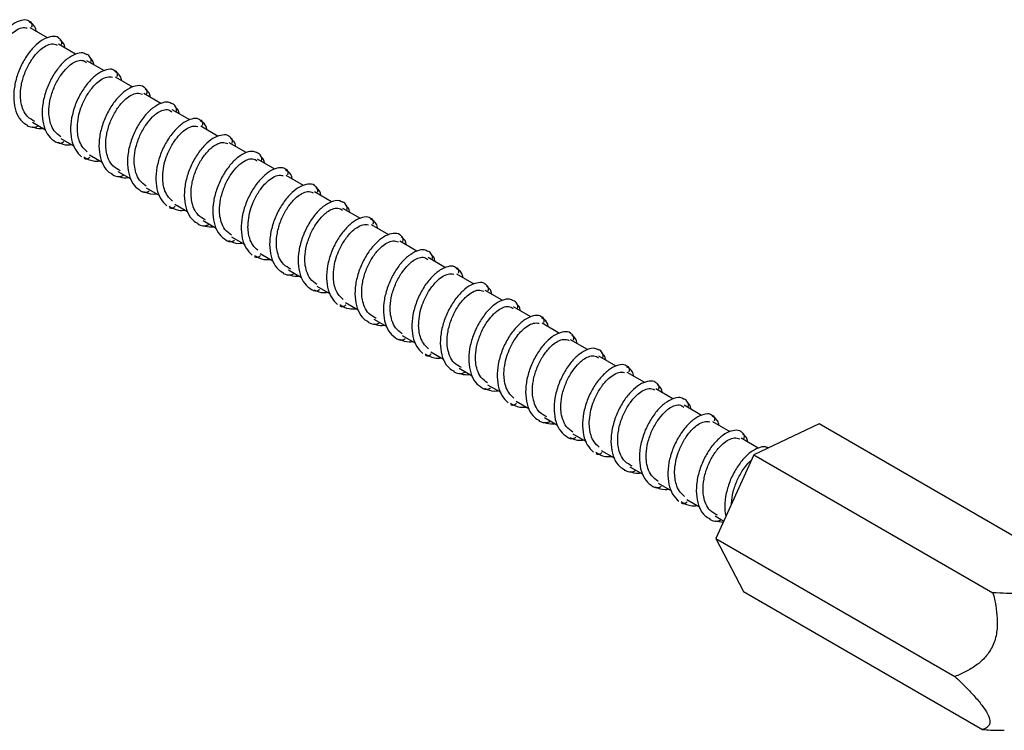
# Model space of a CAD drawing. Header units: millimetres. Extents: x 13 to 546, y 13 to 419.
# Tile 11 of 13: x 445 to 506, y 292 to 336. Entities that reach past the tile are written whole.
import ezdxf

# ---------------------------------------------------------------- set-up
doc = ezdxf.new("R2010")
doc.units = ezdxf.units.MM
doc.header["$LTSCALE"] = 2

msp = doc.modelspace()

# ---------------------------------------------------------------- linework, layer by layer
for p, q in [((447.02, 334.611), (445.932, 335.24)), ((448.764, 333.605), (447.7, 334.219)), ((450.551, 332.573), (449.468, 333.199)), ((452.324, 331.55), (451.235, 332.178)), ((454.067, 330.543), (453.003, 331.158)), ((455.854, 329.512), (454.771, 330.137)), ((446.084, 329.379), (446.899, 328.908)), ((457.627, 328.488), (456.539, 329.117)), ((447.852, 328.358), (448.668, 327.887)), ((459.37, 327.482), (458.307, 328.096)), ((449.62, 327.338), (450.41, 326.881)), ((461.157, 326.45), (460.074, 327.076)), ((451.387, 326.317), (452.202, 325.847)), ((462.93, 325.427), (461.842, 326.055)), ((453.155, 325.297), (453.972, 324.825)), ((464.674, 324.42), (463.61, 325.035)), ((454.923, 324.276), (455.713, 323.82)), ((466.461, 323.389), (465.378, 324.014)), ((456.691, 323.256), (457.506, 322.785)), ((468.234, 322.365), (467.145, 322.993)), ((458.458, 322.235), (459.275, 321.764)), ((469.977, 321.359), (468.913, 321.973)), ((460.226, 321.215), (461.017, 320.758)), ((471.764, 320.327), (470.681, 320.952)), ((461.994, 320.194), (462.809, 319.723)), ((473.537, 319.304), (472.449, 319.932)), ((463.762, 319.174), (464.578, 318.702)), ((475.28, 318.297), (474.216, 318.911)), ((465.529, 318.153), (466.32, 317.697)), ((477.067, 317.266), (475.984, 317.891)), ((467.297, 317.132), (468.112, 316.662)), ((478.84, 316.242), (477.752, 316.87)), ((469.065, 316.112), (469.882, 315.641)), ((480.584, 315.236), (479.52, 315.85)), ((470.833, 315.091), (471.623, 314.635)), ((482.371, 314.204), (481.287, 314.829)), ((472.601, 314.071), (473.416, 313.6)), ((484.144, 313.181), (483.055, 313.809)), ((474.368, 313.05), (475.185, 312.579)), ((485.887, 312.174), (484.823, 312.788)), ((476.136, 312.03), (476.927, 311.574)), ((487.674, 311.143), (486.591, 311.768)), ((477.904, 311.009), (478.719, 310.539)), ((489.447, 310.119), (488.359, 310.747)), ((494.978, 310.609), (490.913, 308.692)), ((509.84, 302.03), (494.978, 310.609)), ((479.672, 309.989), (480.488, 309.517)), ((491.19, 309.113), (490.126, 309.727)), ((481.439, 308.968), (482.23, 308.512)), ((490.913, 308.692), (488.558, 303.482)), ((490.913, 308.692), (505.774, 300.113)), ((483.207, 307.948), (484.022, 307.477)), ((484.975, 306.927), (485.791, 306.456)), ((486.743, 305.907), (487.533, 305.451)), ((488.51, 304.886), (489.052, 304.574)), ((488.508, 304.583), (489.015, 304.493)), ((488.558, 303.482), (503.419, 294.902)), ((488.558, 303.482), (490.268, 300.188)), ((490.268, 300.188), (505.13, 291.609))]:
    msp.add_line(p, q)
for points, knots in [([(445.926, 335.609), (445.888, 335.641), (445.748, 335.753), (445.381, 335.723), (444.891, 335.508), (444.371, 335.07), (443.895, 334.456), (443.499, 333.714), (443.232, 332.902), (443.12, 332.086), (443.183, 331.338), (443.412, 330.698), (443.694, 330.426), (443.834, 330.29)], [0, 0, 0, 0, 0.036944, 0.132754, 0.229688, 0.325651, 0.422411, 0.518614, 0.615123, 0.711632, 0.807835, 0.904595, 1, 1, 1, 1]), ([(446.342, 335.003), (446.314, 335.109), (446.239, 335.392), (446.032, 335.506), (445.902, 335.578)], [0, 0, 0, 0, 0.372686, 1, 1, 1, 1]), ([(446.039, 335.287), (446.048, 335.306), (446.064, 335.344), (446.071, 335.405), (446.067, 335.463), (446.047, 335.527), (446.007, 335.59), (445.961, 335.621), (445.941, 335.635)], [0, 0, 0, 0, 0.156627, 0.308789, 0.452716, 0.58589, 0.815357, 1, 1, 1, 1]), ([(444.178, 330.592), (444.066, 330.695), (443.853, 330.892), (443.622, 331.409), (443.539, 332.045), (443.62, 332.742), (443.779, 333.318), (444.031, 333.901), (444.338, 334.4), (444.692, 334.807), (445.041, 335.094), (445.428, 335.285), (445.646, 335.254), (445.761, 335.238)], [0, 0, 0, 0, 0.089875, 0.169934, 0.298113, 0.387489, 0.467284, 0.542912, 0.647994, 0.718291, 0.800426, 0.895084, 1, 1, 1, 1]), ([(447.705, 334.61), (447.701, 334.615), (447.607, 334.716), (447.301, 334.721), (446.828, 334.589), (446.311, 334.215), (445.812, 333.657), (445.388, 332.951), (445.071, 332.155), (444.909, 331.335), (444.907, 330.553), (445.092, 329.884), (445.382, 329.406), (445.661, 329.253), (445.771, 329.192)], [0, 0, 0, 0, 0.004227, 0.097729, 0.19123, 0.285012, 0.378238, 0.472226, 0.565262, 0.659382, 0.752311, 0.846487, 0.939395, 1, 1, 1, 1]), ([(446.237, 329.421), (446.075, 329.506), (445.775, 329.663), (445.508, 330.093), (445.372, 330.533), (445.319, 331.048), (445.371, 331.675), (445.578, 332.415), (445.916, 333.099), (446.271, 333.589), (446.615, 333.923), (446.939, 334.15), (447.311, 334.283), (447.508, 334.21), (447.613, 334.171)], [0, 0, 0, 0, 0.098862, 0.182807, 0.253858, 0.310119, 0.402559, 0.498721, 0.594216, 0.688036, 0.744148, 0.815633, 0.901064, 1, 1, 1, 1]), ([(447.885, 334.198), (447.891, 334.22), (447.903, 334.265), (447.903, 334.356), (447.871, 334.461), (447.796, 334.557), (447.737, 334.596), (447.708, 334.615)], [0, 0, 0, 0, 0.14261, 0.283096, 0.547462, 0.785755, 1, 1, 1, 1]), ([(448.107, 333.984), (448.098, 334.039), (448.059, 334.282), (447.908, 334.4), (447.791, 334.492)], [0, 0, 0, 0, 0.224881, 1, 1, 1, 1]), ([(449.47, 333.569), (449.387, 333.615), (449.192, 333.723), (448.757, 333.636), (448.253, 333.342), (447.739, 332.842), (447.288, 332.179), (446.928, 331.406), (446.714, 330.587), (446.655, 329.785), (446.779, 329.071), (447.058, 328.491), (447.366, 328.267), (447.518, 328.156)], [0, 0, 0, 0, 0.068537, 0.16152, 0.255688, 0.348607, 0.442794, 0.535735, 0.629865, 0.722912, 0.816911, 0.910148, 1, 1, 1, 1]), ([(449.721, 333.091), (449.728, 333.145), (449.741, 333.252), (449.681, 333.406), (449.586, 333.522), (449.512, 333.571), (449.475, 333.595)], [0, 0, 0, 0, 0.262372, 0.519373, 0.765163, 1, 1, 1, 1]), ([(447.854, 328.465), (447.706, 328.572), (447.43, 328.772), (447.205, 329.25), (447.107, 329.72), (447.097, 330.256), (447.189, 330.894), (447.444, 331.624), (447.808, 332.277), (448.181, 332.723), (448.524, 333.011), (448.839, 333.189), (449.191, 333.259), (449.36, 333.146), (449.45, 333.085)], [0, 0, 0, 0, 0.098678, 0.183285, 0.254428, 0.31027, 0.403511, 0.499109, 0.595254, 0.688403, 0.744794, 0.816327, 0.900851, 1, 1, 1, 1]), ([(449.891, 332.954), (449.89, 332.967), (449.873, 333.168), (449.766, 333.279), (449.665, 333.383)], [0, 0, 0, 0, 0.062897, 1, 1, 1, 1]), ([(451.23, 332.548), (451.191, 332.579), (451.051, 332.692), (450.684, 332.662), (450.194, 332.447), (449.674, 332.008), (449.198, 331.395), (448.803, 330.652), (448.535, 329.841), (448.424, 329.025), (448.486, 328.276), (448.715, 327.637), (448.998, 327.364), (449.138, 327.229)], [0, 0, 0, 0, 0.036944, 0.132754, 0.229688, 0.325651, 0.422411, 0.518614, 0.615123, 0.711632, 0.807835, 0.904595, 1, 1, 1, 1]), ([(451.646, 331.941), (451.618, 332.047), (451.542, 332.331), (451.335, 332.445), (451.205, 332.516)], [0, 0, 0, 0, 0.372686, 1, 1, 1, 1]), ([(451.343, 332.225), (451.351, 332.245), (451.367, 332.283), (451.375, 332.344), (451.37, 332.401), (451.35, 332.465), (451.31, 332.528), (451.265, 332.559), (451.244, 332.573)], [0, 0, 0, 0, 0.156627, 0.308789, 0.452716, 0.58589, 0.815357, 1, 1, 1, 1]), ([(449.481, 327.53), (449.369, 327.634), (449.156, 327.83), (448.926, 328.347), (448.842, 328.984), (448.924, 329.68), (449.082, 330.257), (449.334, 330.84), (449.642, 331.339), (449.995, 331.745), (450.345, 332.033), (450.731, 332.224), (450.949, 332.193), (451.064, 332.177)], [0, 0, 0, 0, 0.089875, 0.169934, 0.298113, 0.387489, 0.467284, 0.542912, 0.647994, 0.718291, 0.800426, 0.895084, 1, 1, 1, 1]), ([(453.009, 331.549), (453.005, 331.553), (452.91, 331.655), (452.604, 331.659), (452.132, 331.528), (451.614, 331.153), (451.116, 330.596), (450.691, 329.889), (450.374, 329.094), (450.212, 328.273), (450.21, 327.491), (450.396, 326.823), (450.686, 326.345), (450.965, 326.191), (451.075, 326.13)], [0, 0, 0, 0, 0.0042272, 0.0977287, 0.1912303, 0.2850117, 0.3782385, 0.4722262, 0.565262, 0.6593815, 0.7523109, 0.846487, 0.9393951, 1, 1, 1, 1]), ([(451.541, 326.359), (451.378, 326.444), (451.078, 326.602), (450.811, 327.032), (450.676, 327.471), (450.622, 327.986), (450.674, 328.613), (450.882, 329.353), (451.219, 330.038), (451.574, 330.528), (451.918, 330.862), (452.243, 331.089), (452.615, 331.222), (452.811, 331.149), (452.916, 331.11)], [0, 0, 0, 0, 0.098862, 0.182807, 0.253858, 0.310119, 0.402559, 0.498721, 0.594216, 0.688036, 0.744148, 0.815633, 0.901064, 1, 1, 1, 1]), ([(453.188, 331.137), (453.194, 331.159), (453.206, 331.203), (453.207, 331.294), (453.174, 331.399), (453.099, 331.495), (453.04, 331.534), (453.012, 331.553)], [0, 0, 0, 0, 0.14261, 0.283096, 0.547462, 0.785755, 1, 1, 1, 1]), ([(453.41, 330.923), (453.401, 330.977), (453.363, 331.221), (453.212, 331.339), (453.095, 331.43)], [0, 0, 0, 0, 0.224881, 1, 1, 1, 1]), ([(454.773, 330.508), (454.691, 330.553), (454.495, 330.661), (454.06, 330.574), (453.557, 330.281), (453.043, 329.78), (452.592, 329.118), (452.232, 328.345), (452.017, 327.526), (451.958, 326.723), (452.083, 326.01), (452.362, 325.429), (452.67, 325.205), (452.821, 325.095)], [0, 0, 0, 0, 0.068537, 0.16152, 0.255688, 0.348607, 0.442794, 0.535735, 0.629865, 0.722912, 0.816911, 0.910148, 1, 1, 1, 1]), ([(455.024, 330.03), (455.031, 330.084), (455.044, 330.19), (454.984, 330.344), (454.889, 330.461), (454.815, 330.509), (454.779, 330.533)], [0, 0, 0, 0, 0.262372, 0.519373, 0.765163, 1, 1, 1, 1]), ([(453.157, 325.403), (453.009, 325.511), (452.733, 325.71), (452.508, 326.189), (452.411, 326.659), (452.4, 327.195), (452.492, 327.832), (452.747, 328.562), (453.112, 329.215), (453.484, 329.662), (453.827, 329.95), (454.142, 330.128), (454.495, 330.197), (454.663, 330.084), (454.754, 330.023)], [0, 0, 0, 0, 0.098678, 0.183285, 0.254428, 0.31027, 0.403511, 0.499109, 0.595254, 0.688403, 0.744794, 0.816327, 0.900851, 1, 1, 1, 1]), ([(455.195, 329.893), (455.194, 329.905), (455.177, 330.106), (455.069, 330.218), (454.968, 330.322)], [0, 0, 0, 0, 0.062897, 1, 1, 1, 1]), ([(456.533, 329.486), (456.494, 329.518), (456.355, 329.63), (455.988, 329.6), (455.497, 329.385), (454.977, 328.946), (454.501, 328.333), (454.106, 327.591), (453.839, 326.779), (453.727, 325.963), (453.79, 325.214), (454.019, 324.575), (454.301, 324.303), (454.441, 324.167)], [0, 0, 0, 0, 0.036944, 0.132754, 0.229688, 0.325651, 0.422411, 0.518614, 0.615123, 0.711632, 0.807835, 0.904595, 1, 1, 1, 1]), ([(456.949, 328.88), (456.921, 328.985), (456.846, 329.269), (456.639, 329.383), (456.509, 329.455)], [0, 0, 0, 0, 0.372686, 1, 1, 1, 1]), ([(456.646, 329.164), (456.654, 329.183), (456.67, 329.221), (456.678, 329.282), (456.673, 329.34), (456.653, 329.404), (456.613, 329.467), (456.568, 329.498), (456.548, 329.512)], [0, 0, 0, 0, 0.1566274, 0.3087888, 0.452716, 0.5858897, 0.8153574, 1, 1, 1, 1]), ([(445.745, 329.174), (445.795, 329.148), (445.896, 329.095), (446.075, 329.053), (446.268, 329.059), (446.38, 329.113), (446.436, 329.139)], [0, 0, 0, 0, 0.240095, 0.487919, 0.742972, 1, 1, 1, 1]), ([(446.082, 329.075), (446.252, 329.021), (446.46, 328.954), (446.7, 328.991), (446.744, 328.998)], [0, 0, 0, 0, 0.817869, 1, 1, 1, 1]), ([(454.785, 324.469), (454.672, 324.572), (454.459, 324.769), (454.229, 325.286), (454.145, 325.922), (454.227, 326.619), (454.385, 327.195), (454.638, 327.778), (454.945, 328.277), (455.299, 328.684), (455.648, 328.971), (456.034, 329.162), (456.253, 329.131), (456.368, 329.115)], [0, 0, 0, 0, 0.089875, 0.169934, 0.298113, 0.387489, 0.467284, 0.542912, 0.647994, 0.718291, 0.800426, 0.895084, 1, 1, 1, 1]), ([(447.513, 328.153), (447.55, 328.134), (447.626, 328.095), (447.763, 328.068), (447.913, 328.085), (447.997, 328.137), (448.04, 328.164)], [0, 0, 0, 0, 0.223572, 0.465275, 0.726588, 1, 1, 1, 1]), ([(447.669, 328.134), (447.865, 328.046), (448.121, 327.931), (448.429, 327.974), (448.5, 327.984)], [0, 0, 0, 0, 0.771228, 1, 1, 1, 1]), ([(458.312, 328.487), (458.308, 328.491), (458.213, 328.593), (457.907, 328.598), (457.435, 328.466), (456.917, 328.092), (456.419, 327.534), (455.995, 326.828), (455.678, 326.032), (455.515, 325.212), (455.514, 324.43), (455.699, 323.761), (455.989, 323.283), (456.268, 323.129), (456.378, 323.069)], [0, 0, 0, 0, 0.004227, 0.097729, 0.19123, 0.285012, 0.378238, 0.472226, 0.565262, 0.659382, 0.752311, 0.846487, 0.939395, 1, 1, 1, 1]), ([(456.844, 323.298), (456.682, 323.383), (456.382, 323.54), (456.115, 323.97), (455.979, 324.41), (455.926, 324.925), (455.978, 325.552), (456.185, 326.292), (456.522, 326.976), (456.878, 327.466), (457.221, 327.8), (457.546, 328.027), (457.918, 328.16), (458.114, 328.087), (458.219, 328.048)], [0, 0, 0, 0, 0.098862, 0.182807, 0.253858, 0.310119, 0.402559, 0.498721, 0.594216, 0.688036, 0.744148, 0.815633, 0.901064, 1, 1, 1, 1]), ([(458.491, 328.075), (458.497, 328.097), (458.51, 328.141), (458.51, 328.233), (458.477, 328.338), (458.403, 328.434), (458.343, 328.473), (458.315, 328.492)], [0, 0, 0, 0, 0.14261, 0.283096, 0.547462, 0.785755, 1, 1, 1, 1]), ([(458.714, 327.861), (458.705, 327.916), (458.666, 328.159), (458.515, 328.277), (458.398, 328.369)], [0, 0, 0, 0, 0.2248814, 1, 1, 1, 1]), ([(460.077, 327.446), (459.994, 327.492), (459.798, 327.599), (459.363, 327.513), (458.86, 327.219), (458.346, 326.719), (457.895, 326.056), (457.535, 325.283), (457.32, 324.464), (457.262, 323.662), (457.386, 322.948), (457.665, 322.368), (457.973, 322.143), (458.124, 322.033)], [0, 0, 0, 0, 0.068537, 0.16152, 0.255688, 0.348607, 0.442794, 0.535735, 0.629865, 0.722912, 0.816911, 0.910148, 1, 1, 1, 1]), ([(460.327, 326.968), (460.334, 327.022), (460.348, 327.129), (460.287, 327.283), (460.193, 327.399), (460.118, 327.448), (460.082, 327.472)], [0, 0, 0, 0, 0.262372, 0.519373, 0.765163, 1, 1, 1, 1]), ([(449.268, 327.217), (449.455, 327.107), (449.754, 326.931), (450.131, 326.953), (450.272, 326.961)], [0, 0, 0, 0, 0.6255694, 1, 1, 1, 1]), ([(449.282, 327.132), (449.306, 327.12), (449.359, 327.095), (449.435, 327.09), (449.503, 327.104), (449.558, 327.127), (449.61, 327.162), (449.639, 327.193), (449.653, 327.209)], [0, 0, 0, 0, 0.192354, 0.423869, 0.556048, 0.697849, 0.846988, 1, 1, 1, 1]), ([(458.461, 322.342), (458.312, 322.449), (458.036, 322.648), (457.811, 323.127), (457.714, 323.597), (457.703, 324.133), (457.796, 324.771), (458.051, 325.501), (458.415, 326.154), (458.788, 326.6), (459.13, 326.888), (459.446, 327.066), (459.798, 327.136), (459.966, 327.023), (460.057, 326.962)], [0, 0, 0, 0, 0.098678, 0.183285, 0.254428, 0.31027, 0.403511, 0.499109, 0.595254, 0.688403, 0.744794, 0.816327, 0.900851, 1, 1, 1, 1]), ([(460.498, 326.831), (460.497, 326.844), (460.48, 327.045), (460.372, 327.156), (460.271, 327.26)], [0, 0, 0, 0, 0.062897, 1, 1, 1, 1]), ([(461.836, 326.425), (461.797, 326.456), (461.658, 326.568), (461.291, 326.539), (460.801, 326.323), (460.281, 325.885), (459.805, 325.272), (459.409, 324.529), (459.142, 323.718), (459.03, 322.902), (459.093, 322.153), (459.322, 321.514), (459.604, 321.241), (459.744, 321.106)], [0, 0, 0, 0, 0.036944, 0.132754, 0.229688, 0.325651, 0.422411, 0.518614, 0.615123, 0.711632, 0.807835, 0.904595, 1, 1, 1, 1]), ([(462.252, 325.818), (462.224, 325.924), (462.149, 326.207), (461.942, 326.322), (461.812, 326.393)], [0, 0, 0, 0, 0.372686, 1, 1, 1, 1]), ([(461.949, 326.102), (461.957, 326.121), (461.974, 326.16), (461.981, 326.221), (461.976, 326.278), (461.956, 326.342), (461.917, 326.405), (461.871, 326.436), (461.851, 326.45)], [0, 0, 0, 0, 0.156627, 0.308789, 0.452716, 0.58589, 0.815357, 1, 1, 1, 1]), ([(451.048, 326.112), (451.098, 326.086), (451.2, 326.033), (451.378, 325.992), (451.571, 325.998), (451.683, 326.051), (451.739, 326.078)], [0, 0, 0, 0, 0.240095, 0.487919, 0.742972, 1, 1, 1, 1]), ([(451.385, 326.014), (451.555, 325.959), (451.763, 325.893), (452.003, 325.929), (452.047, 325.936)], [0, 0, 0, 0, 0.817869, 1, 1, 1, 1]), ([(460.088, 321.407), (459.976, 321.511), (459.763, 321.707), (459.532, 322.224), (459.448, 322.861), (459.53, 323.557), (459.689, 324.134), (459.941, 324.717), (460.248, 325.216), (460.602, 325.622), (460.951, 325.91), (461.338, 326.1), (461.556, 326.07), (461.671, 326.054)], [0, 0, 0, 0, 0.089875, 0.169934, 0.298113, 0.387489, 0.467284, 0.542912, 0.647994, 0.718291, 0.800426, 0.895084, 1, 1, 1, 1]), ([(452.816, 325.092), (452.853, 325.073), (452.93, 325.033), (453.066, 325.007), (453.216, 325.023), (453.3, 325.076), (453.343, 325.103)], [0, 0, 0, 0, 0.223572, 0.465275, 0.726588, 1, 1, 1, 1]), ([(452.972, 325.073), (453.169, 324.984), (453.424, 324.869), (453.732, 324.913), (453.803, 324.922)], [0, 0, 0, 0, 0.771228, 1, 1, 1, 1]), ([(463.615, 325.426), (463.611, 325.43), (463.517, 325.532), (463.211, 325.536), (462.738, 325.405), (462.22, 325.03), (461.722, 324.473), (461.298, 323.766), (460.981, 322.971), (460.818, 322.15), (460.817, 321.368), (461.002, 320.7), (461.292, 320.222), (461.571, 320.068), (461.681, 320.007)], [0, 0, 0, 0, 0.004227, 0.097729, 0.19123, 0.285012, 0.378238, 0.472226, 0.565262, 0.659382, 0.752311, 0.846487, 0.939395, 1, 1, 1, 1]), ([(462.147, 320.236), (461.985, 320.321), (461.685, 320.479), (461.418, 320.908), (461.282, 321.348), (461.229, 321.863), (461.281, 322.49), (461.488, 323.23), (461.826, 323.915), (462.181, 324.404), (462.524, 324.739), (462.849, 324.966), (463.221, 325.099), (463.417, 325.026), (463.523, 324.986)], [0, 0, 0, 0, 0.098862, 0.182807, 0.253858, 0.310119, 0.402559, 0.498721, 0.594216, 0.688036, 0.744148, 0.815633, 0.901064, 1, 1, 1, 1]), ([(463.794, 325.014), (463.801, 325.036), (463.813, 325.08), (463.813, 325.171), (463.781, 325.276), (463.706, 325.372), (463.647, 325.411), (463.618, 325.43)], [0, 0, 0, 0, 0.14261, 0.283096, 0.547462, 0.785755, 1, 1, 1, 1]), ([(464.017, 324.8), (464.008, 324.854), (463.969, 325.098), (463.818, 325.216), (463.701, 325.307)], [0, 0, 0, 0, 0.224881, 1, 1, 1, 1]), ([(465.38, 324.385), (465.297, 324.43), (465.102, 324.538), (464.667, 324.451), (464.163, 324.158), (463.649, 323.657), (463.198, 322.995), (462.838, 322.222), (462.623, 321.402), (462.565, 320.6), (462.689, 319.887), (462.968, 319.306), (463.276, 319.082), (463.427, 318.972)], [0, 0, 0, 0, 0.068537, 0.16152, 0.255688, 0.348607, 0.442794, 0.535735, 0.629865, 0.722912, 0.816911, 0.910148, 1, 1, 1, 1]), ([(465.631, 323.907), (465.638, 323.961), (465.651, 324.067), (465.591, 324.221), (465.496, 324.338), (465.422, 324.386), (465.385, 324.41)], [0, 0, 0, 0, 0.262372, 0.519373, 0.765163, 1, 1, 1, 1]), ([(454.571, 324.156), (454.758, 324.046), (455.057, 323.87), (455.434, 323.891), (455.575, 323.899)], [0, 0, 0, 0, 0.625569, 1, 1, 1, 1]), ([(454.585, 324.07), (454.609, 324.059), (454.662, 324.033), (454.739, 324.028), (454.807, 324.042), (454.861, 324.065), (454.913, 324.1), (454.942, 324.131), (454.957, 324.147)], [0, 0, 0, 0, 0.1923536, 0.4238685, 0.556048, 0.6978491, 0.8469878, 1, 1, 1, 1]), ([(463.764, 319.28), (463.616, 319.388), (463.34, 319.587), (463.115, 320.065), (463.017, 320.536), (463.007, 321.072), (463.099, 321.709), (463.354, 322.439), (463.718, 323.092), (464.091, 323.539), (464.434, 323.826), (464.749, 324.004), (465.101, 324.074), (465.269, 323.961), (465.36, 323.9)], [0, 0, 0, 0, 0.098678, 0.183285, 0.254428, 0.31027, 0.403511, 0.499109, 0.595254, 0.688403, 0.744794, 0.816327, 0.900851, 1, 1, 1, 1]), ([(465.801, 323.769), (465.8, 323.782), (465.783, 323.983), (465.676, 324.094), (465.575, 324.199)], [0, 0, 0, 0, 0.062897, 1, 1, 1, 1]), ([(467.14, 323.363), (467.101, 323.395), (466.961, 323.507), (466.594, 323.477), (466.104, 323.262), (465.584, 322.823), (465.108, 322.21), (464.713, 321.467), (464.445, 320.656), (464.334, 319.84), (464.396, 319.091), (464.625, 318.452), (464.908, 318.18), (465.048, 318.044)], [0, 0, 0, 0, 0.036944, 0.132754, 0.229688, 0.325651, 0.422411, 0.518614, 0.615123, 0.711632, 0.807835, 0.904595, 1, 1, 1, 1]), ([(467.555, 322.757), (467.527, 322.862), (467.452, 323.146), (467.245, 323.26), (467.115, 323.332)], [0, 0, 0, 0, 0.372686, 1, 1, 1, 1]), ([(467.252, 323.041), (467.261, 323.06), (467.277, 323.098), (467.285, 323.159), (467.28, 323.217), (467.26, 323.281), (467.22, 323.343), (467.174, 323.375), (467.154, 323.389)], [0, 0, 0, 0, 0.1566274, 0.3087888, 0.452716, 0.5858897, 0.8153574, 1, 1, 1, 1]), ([(456.351, 323.051), (456.401, 323.025), (456.503, 322.972), (456.682, 322.93), (456.875, 322.936), (456.987, 322.989), (457.043, 323.016)], [0, 0, 0, 0, 0.240095, 0.487919, 0.742972, 1, 1, 1, 1]), ([(456.688, 322.952), (456.858, 322.898), (457.066, 322.831), (457.307, 322.868), (457.35, 322.875)], [0, 0, 0, 0, 0.8178687, 1, 1, 1, 1]), ([(465.391, 318.346), (465.279, 318.449), (465.066, 318.646), (464.835, 319.163), (464.752, 319.799), (464.834, 320.496), (464.992, 321.072), (465.244, 321.655), (465.552, 322.154), (465.905, 322.561), (466.255, 322.848), (466.641, 323.039), (466.859, 323.008), (466.974, 322.992)], [0, 0, 0, 0, 0.089875, 0.169934, 0.298113, 0.387489, 0.467284, 0.542912, 0.647994, 0.718291, 0.800426, 0.895084, 1, 1, 1, 1]), ([(458.12, 322.03), (458.156, 322.011), (458.233, 321.972), (458.369, 321.945), (458.52, 321.962), (458.604, 322.014), (458.646, 322.041)], [0, 0, 0, 0, 0.223572, 0.465275, 0.726588, 1, 1, 1, 1]), ([(458.275, 322.011), (458.472, 321.923), (458.727, 321.808), (459.036, 321.851), (459.106, 321.861)], [0, 0, 0, 0, 0.771228, 1, 1, 1, 1]), ([(468.919, 322.364), (468.915, 322.368), (468.82, 322.47), (468.514, 322.475), (468.042, 322.343), (467.524, 321.969), (467.026, 321.411), (466.601, 320.705), (466.284, 319.909), (466.122, 319.089), (466.12, 318.307), (466.306, 317.638), (466.595, 317.16), (466.874, 317.006), (466.985, 316.946)], [0, 0, 0, 0, 0.004227, 0.097729, 0.19123, 0.285012, 0.378238, 0.472226, 0.565262, 0.659382, 0.752311, 0.846487, 0.939395, 1, 1, 1, 1]), ([(467.451, 317.175), (467.288, 317.26), (466.988, 317.417), (466.721, 317.847), (466.586, 318.287), (466.532, 318.801), (466.584, 319.429), (466.792, 320.169), (467.129, 320.853), (467.484, 321.343), (467.828, 321.677), (468.152, 321.904), (468.524, 322.037), (468.721, 321.964), (468.826, 321.925)], [0, 0, 0, 0, 0.098862, 0.182807, 0.253858, 0.310119, 0.402559, 0.498721, 0.594216, 0.688036, 0.744148, 0.815633, 0.901064, 1, 1, 1, 1]), ([(469.098, 321.952), (469.104, 321.974), (469.116, 322.018), (469.116, 322.11), (469.084, 322.215), (469.009, 322.311), (468.95, 322.35), (468.922, 322.368)], [0, 0, 0, 0, 0.14261, 0.283096, 0.547462, 0.785755, 1, 1, 1, 1]), ([(469.32, 321.738), (469.311, 321.793), (469.273, 322.036), (469.122, 322.154), (469.005, 322.246)], [0, 0, 0, 0, 0.224881, 1, 1, 1, 1]), ([(470.683, 321.323), (470.6, 321.369), (470.405, 321.476), (469.97, 321.39), (469.467, 321.096), (468.952, 320.595), (468.502, 319.933), (468.142, 319.16), (467.927, 318.341), (467.868, 317.539), (467.992, 316.825), (468.272, 316.245), (468.58, 316.02), (468.731, 315.91)], [0, 0, 0, 0, 0.068537, 0.16152, 0.255688, 0.348607, 0.442794, 0.535735, 0.629865, 0.722912, 0.816911, 0.910148, 1, 1, 1, 1]), ([(470.934, 320.845), (470.941, 320.899), (470.954, 321.006), (470.894, 321.16), (470.799, 321.276), (470.725, 321.325), (470.689, 321.348)], [0, 0, 0, 0, 0.262372, 0.519373, 0.765163, 1, 1, 1, 1]), ([(459.874, 321.094), (460.061, 320.984), (460.36, 320.808), (460.737, 320.83), (460.878, 320.838)], [0, 0, 0, 0, 0.6255694, 1, 1, 1, 1]), ([(459.889, 321.009), (459.913, 320.997), (459.965, 320.972), (460.042, 320.967), (460.11, 320.98), (460.164, 321.004), (460.217, 321.039), (460.246, 321.07), (460.26, 321.086)], [0, 0, 0, 0, 0.1923536, 0.4238685, 0.556048, 0.6978491, 0.8469878, 1, 1, 1, 1]), ([(469.067, 316.219), (468.919, 316.326), (468.643, 316.525), (468.418, 317.004), (468.321, 317.474), (468.31, 318.01), (468.402, 318.648), (468.657, 319.378), (469.022, 320.031), (469.394, 320.477), (469.737, 320.765), (470.052, 320.943), (470.404, 321.013), (470.573, 320.9), (470.664, 320.839)], [0, 0, 0, 0, 0.098678, 0.183285, 0.254428, 0.31027, 0.403511, 0.499109, 0.595254, 0.688403, 0.744794, 0.816327, 0.900851, 1, 1, 1, 1]), ([(471.105, 320.708), (471.103, 320.721), (471.087, 320.922), (470.979, 321.033), (470.878, 321.137)], [0, 0, 0, 0, 0.0628974, 1, 1, 1, 1]), ([(472.443, 320.302), (472.404, 320.333), (472.265, 320.445), (471.898, 320.416), (471.407, 320.2), (470.887, 319.762), (470.411, 319.149), (470.016, 318.406), (469.749, 317.595), (469.637, 316.779), (469.699, 316.03), (469.929, 315.391), (470.211, 315.118), (470.351, 314.983)], [0, 0, 0, 0, 0.036944, 0.132754, 0.229688, 0.325651, 0.422411, 0.518614, 0.615123, 0.711632, 0.807835, 0.904595, 1, 1, 1, 1]), ([(472.859, 319.695), (472.831, 319.801), (472.756, 320.084), (472.548, 320.199), (472.418, 320.27)], [0, 0, 0, 0, 0.372686, 1, 1, 1, 1]), ([(472.556, 319.979), (472.564, 319.998), (472.58, 320.036), (472.588, 320.098), (472.583, 320.155), (472.563, 320.219), (472.523, 320.282), (472.478, 320.313), (472.457, 320.327)], [0, 0, 0, 0, 0.156627, 0.308789, 0.452716, 0.58589, 0.815357, 1, 1, 1, 1]), ([(461.655, 319.989), (461.705, 319.963), (461.806, 319.91), (461.985, 319.868), (462.178, 319.875), (462.29, 319.928), (462.346, 319.955)], [0, 0, 0, 0, 0.240095, 0.487919, 0.742972, 1, 1, 1, 1]), ([(461.992, 319.891), (462.162, 319.836), (462.37, 319.77), (462.61, 319.806), (462.654, 319.813)], [0, 0, 0, 0, 0.817869, 1, 1, 1, 1]), ([(470.695, 315.284), (470.582, 315.388), (470.369, 315.584), (470.139, 316.101), (470.055, 316.738), (470.137, 317.434), (470.295, 318.011), (470.547, 318.593), (470.855, 319.093), (471.209, 319.499), (471.558, 319.787), (471.944, 319.977), (472.163, 319.947), (472.277, 319.931)], [0, 0, 0, 0, 0.0898752, 0.1699343, 0.2981134, 0.3874888, 0.4672843, 0.542912, 0.6479936, 0.7182908, 0.8004256, 0.8950843, 1, 1, 1, 1]), ([(463.423, 318.969), (463.46, 318.95), (463.536, 318.91), (463.673, 318.883), (463.823, 318.9), (463.907, 318.953), (463.95, 318.98)], [0, 0, 0, 0, 0.223572, 0.465275, 0.726588, 1, 1, 1, 1]), ([(463.578, 318.95), (463.775, 318.861), (464.03, 318.746), (464.339, 318.789), (464.41, 318.799)], [0, 0, 0, 0, 0.771228, 1, 1, 1, 1]), ([(474.222, 319.303), (474.218, 319.307), (474.123, 319.409), (473.817, 319.413), (473.345, 319.282), (472.827, 318.907), (472.329, 318.35), (471.905, 317.643), (471.588, 316.847), (471.425, 316.027), (471.424, 315.245), (471.609, 314.576), (471.899, 314.099), (472.178, 313.945), (472.288, 313.884)], [0, 0, 0, 0, 0.004227, 0.097729, 0.19123, 0.285012, 0.378238, 0.472226, 0.565262, 0.659382, 0.752311, 0.846487, 0.939395, 1, 1, 1, 1]), ([(472.754, 314.113), (472.592, 314.198), (472.291, 314.356), (472.025, 314.785), (471.889, 315.225), (471.836, 315.74), (471.888, 316.367), (472.095, 317.107), (472.432, 317.792), (472.787, 318.281), (473.131, 318.615), (473.456, 318.843), (473.828, 318.976), (474.024, 318.903), (474.129, 318.863)], [0, 0, 0, 0, 0.098862, 0.182807, 0.253858, 0.310119, 0.402559, 0.498721, 0.594216, 0.688036, 0.744148, 0.815633, 0.901064, 1, 1, 1, 1]), ([(474.401, 318.891), (474.407, 318.913), (474.42, 318.957), (474.42, 319.048), (474.387, 319.153), (474.313, 319.249), (474.253, 319.288), (474.225, 319.307)], [0, 0, 0, 0, 0.14261, 0.283096, 0.547462, 0.785755, 1, 1, 1, 1]), ([(474.623, 318.677), (474.615, 318.731), (474.576, 318.975), (474.425, 319.093), (474.308, 319.184)], [0, 0, 0, 0, 0.224881, 1, 1, 1, 1]), ([(475.987, 318.261), (475.904, 318.307), (475.708, 318.415), (475.273, 318.328), (474.77, 318.035), (474.256, 317.534), (473.805, 316.872), (473.445, 316.099), (473.23, 315.279), (473.172, 314.477), (473.296, 313.764), (473.575, 313.183), (473.883, 312.959), (474.034, 312.849)], [0, 0, 0, 0, 0.068537, 0.16152, 0.255688, 0.348607, 0.442794, 0.535735, 0.629865, 0.722912, 0.816911, 0.910148, 1, 1, 1, 1]), ([(476.237, 317.783), (476.244, 317.837), (476.258, 317.944), (476.197, 318.098), (476.103, 318.215), (476.028, 318.263), (475.992, 318.287)], [0, 0, 0, 0, 0.262372, 0.519373, 0.765163, 1, 1, 1, 1]), ([(465.177, 318.033), (465.364, 317.923), (465.663, 317.747), (466.041, 317.768), (466.182, 317.776)], [0, 0, 0, 0, 0.625569, 1, 1, 1, 1]), ([(465.192, 317.947), (465.216, 317.936), (465.269, 317.91), (465.345, 317.905), (465.413, 317.919), (465.468, 317.942), (465.52, 317.977), (465.549, 318.008), (465.563, 318.024)], [0, 0, 0, 0, 0.192354, 0.423869, 0.556048, 0.697849, 0.846988, 1, 1, 1, 1]), ([(474.371, 313.157), (474.222, 313.264), (473.946, 313.464), (473.721, 313.942), (473.624, 314.412), (473.613, 314.949), (473.706, 315.586), (473.961, 316.316), (474.325, 316.969), (474.697, 317.416), (475.04, 317.703), (475.356, 317.881), (475.708, 317.951), (475.876, 317.838), (475.967, 317.777)], [0, 0, 0, 0, 0.098678, 0.183285, 0.254428, 0.31027, 0.403511, 0.499109, 0.595254, 0.688403, 0.744794, 0.816327, 0.900851, 1, 1, 1, 1]), ([(476.408, 317.646), (476.407, 317.659), (476.39, 317.86), (476.282, 317.971), (476.181, 318.075)], [0, 0, 0, 0, 0.062897, 1, 1, 1, 1]), ([(477.746, 317.24), (477.707, 317.271), (477.568, 317.384), (477.201, 317.354), (476.711, 317.139), (476.191, 316.7), (475.715, 316.087), (475.319, 315.344), (475.052, 314.533), (474.94, 313.717), (475.003, 312.968), (475.232, 312.329), (475.514, 312.056), (475.654, 311.921)], [0, 0, 0, 0, 0.036944, 0.132754, 0.229688, 0.325651, 0.422411, 0.518614, 0.615123, 0.711632, 0.807835, 0.904595, 1, 1, 1, 1]), ([(478.162, 316.634), (478.134, 316.739), (478.059, 317.023), (477.852, 317.137), (477.722, 317.209)], [0, 0, 0, 0, 0.372686, 1, 1, 1, 1]), ([(477.859, 316.918), (477.867, 316.937), (477.884, 316.975), (477.891, 317.036), (477.886, 317.093), (477.866, 317.158), (477.826, 317.22), (477.781, 317.252), (477.761, 317.266)], [0, 0, 0, 0, 0.156627, 0.308789, 0.452716, 0.58589, 0.815357, 1, 1, 1, 1]), ([(466.958, 316.928), (467.008, 316.902), (467.11, 316.849), (467.288, 316.807), (467.481, 316.813), (467.593, 316.866), (467.649, 316.893)], [0, 0, 0, 0, 0.240095, 0.487919, 0.742972, 1, 1, 1, 1]), ([(467.295, 316.829), (467.465, 316.775), (467.673, 316.708), (467.913, 316.745), (467.957, 316.752)], [0, 0, 0, 0, 0.817869, 1, 1, 1, 1]), ([(475.998, 312.222), (475.885, 312.326), (475.673, 312.523), (475.442, 313.04), (475.358, 313.676), (475.44, 314.373), (475.599, 314.949), (475.851, 315.532), (476.158, 316.031), (476.512, 316.438), (476.861, 316.725), (477.248, 316.916), (477.466, 316.885), (477.581, 316.869)], [0, 0, 0, 0, 0.089875, 0.169934, 0.298113, 0.387489, 0.467284, 0.542912, 0.647994, 0.718291, 0.800426, 0.895084, 1, 1, 1, 1]), ([(468.726, 315.907), (468.763, 315.888), (468.84, 315.849), (468.976, 315.822), (469.126, 315.839), (469.21, 315.891), (469.253, 315.918)], [0, 0, 0, 0, 0.223572, 0.465275, 0.726588, 1, 1, 1, 1]), ([(468.882, 315.888), (469.079, 315.8), (469.334, 315.685), (469.642, 315.728), (469.713, 315.738)], [0, 0, 0, 0, 0.771228, 1, 1, 1, 1]), ([(479.525, 316.241), (479.521, 316.245), (479.426, 316.347), (479.121, 316.352), (478.648, 316.22), (478.13, 315.846), (477.632, 315.288), (477.208, 314.582), (476.891, 313.786), (476.728, 312.966), (476.727, 312.184), (476.912, 311.515), (477.202, 311.037), (477.481, 310.883), (477.591, 310.823)], [0, 0, 0, 0, 0.004227, 0.097729, 0.19123, 0.285012, 0.378238, 0.472226, 0.565262, 0.659382, 0.752311, 0.846487, 0.939395, 1, 1, 1, 1]), ([(478.057, 311.052), (477.895, 311.137), (477.595, 311.294), (477.328, 311.724), (477.192, 312.163), (477.139, 312.678), (477.191, 313.306), (477.398, 314.046), (477.735, 314.73), (478.091, 315.22), (478.434, 315.554), (478.759, 315.781), (479.131, 315.914), (479.327, 315.841), (479.433, 315.802)], [0, 0, 0, 0, 0.098862, 0.182807, 0.253858, 0.310119, 0.402559, 0.498721, 0.594216, 0.688036, 0.744148, 0.815633, 0.901064, 1, 1, 1, 1]), ([(479.704, 315.829), (479.711, 315.851), (479.723, 315.895), (479.723, 315.987), (479.69, 316.092), (479.616, 316.188), (479.556, 316.227), (479.528, 316.245)], [0, 0, 0, 0, 0.14261, 0.283096, 0.547462, 0.785755, 1, 1, 1, 1]), ([(479.927, 315.615), (479.918, 315.67), (479.879, 315.913), (479.728, 316.031), (479.611, 316.122)], [0, 0, 0, 0, 0.224881, 1, 1, 1, 1]), ([(481.29, 315.2), (481.207, 315.246), (481.012, 315.353), (480.577, 315.267), (480.073, 314.973), (479.559, 314.472), (479.108, 313.81), (478.748, 313.037), (478.533, 312.218), (478.475, 311.416), (478.599, 310.702), (478.878, 310.122), (479.186, 309.897), (479.337, 309.787)], [0, 0, 0, 0, 0.068537, 0.16152, 0.255688, 0.348607, 0.442794, 0.535735, 0.629865, 0.722912, 0.816911, 0.910148, 1, 1, 1, 1]), ([(481.541, 314.722), (481.547, 314.776), (481.561, 314.883), (481.501, 315.037), (481.406, 315.153), (481.331, 315.202), (481.295, 315.225)], [0, 0, 0, 0, 0.262372, 0.519373, 0.765163, 1, 1, 1, 1]), ([(470.481, 314.971), (470.668, 314.861), (470.967, 314.685), (471.344, 314.707), (471.485, 314.715)], [0, 0, 0, 0, 0.625569, 1, 1, 1, 1]), ([(470.495, 314.886), (470.519, 314.874), (470.572, 314.849), (470.649, 314.844), (470.716, 314.857), (470.771, 314.881), (470.823, 314.916), (470.852, 314.947), (470.867, 314.963)], [0, 0, 0, 0, 0.192354, 0.423869, 0.556048, 0.697849, 0.846988, 1, 1, 1, 1]), ([(479.674, 310.096), (479.525, 310.203), (479.25, 310.402), (479.025, 310.881), (478.927, 311.351), (478.917, 311.887), (479.009, 312.525), (479.264, 313.255), (479.628, 313.908), (480.001, 314.354), (480.344, 314.642), (480.659, 314.82), (481.011, 314.89), (481.179, 314.777), (481.27, 314.716)], [0, 0, 0, 0, 0.098678, 0.183285, 0.254428, 0.31027, 0.403511, 0.499109, 0.595254, 0.688403, 0.744794, 0.816327, 0.900851, 1, 1, 1, 1]), ([(481.711, 314.585), (481.71, 314.598), (481.693, 314.799), (481.586, 314.91), (481.485, 315.014)], [0, 0, 0, 0, 0.062897, 1, 1, 1, 1]), ([(483.049, 314.179), (483.011, 314.21), (482.871, 314.322), (482.504, 314.293), (482.014, 314.077), (481.494, 313.639), (481.018, 313.026), (480.622, 312.283), (480.355, 311.471), (480.244, 310.656), (480.306, 309.907), (480.535, 309.268), (480.817, 308.995), (480.958, 308.86)], [0, 0, 0, 0, 0.036944, 0.132754, 0.229688, 0.325651, 0.422411, 0.518614, 0.615123, 0.711632, 0.807835, 0.904595, 1, 1, 1, 1]), ([(483.465, 313.572), (483.437, 313.678), (483.362, 313.961), (483.155, 314.076), (483.025, 314.147)], [0, 0, 0, 0, 0.372686, 1, 1, 1, 1]), ([(483.162, 313.856), (483.171, 313.875), (483.187, 313.913), (483.195, 313.974), (483.19, 314.032), (483.17, 314.096), (483.13, 314.159), (483.084, 314.19), (483.064, 314.204)], [0, 0, 0, 0, 0.156627, 0.308789, 0.452716, 0.58589, 0.815357, 1, 1, 1, 1]), ([(472.261, 313.866), (472.311, 313.84), (472.413, 313.787), (472.591, 313.745), (472.785, 313.752), (472.896, 313.805), (472.953, 313.831)], [0, 0, 0, 0, 0.240095, 0.487919, 0.742972, 1, 1, 1, 1]), ([(472.598, 313.768), (472.768, 313.713), (472.976, 313.647), (473.217, 313.683), (473.26, 313.69)], [0, 0, 0, 0, 0.8178687, 1, 1, 1, 1]), ([(481.301, 309.161), (481.189, 309.265), (480.976, 309.461), (480.745, 309.978), (480.662, 310.615), (480.744, 311.311), (480.902, 311.888), (481.154, 312.47), (481.462, 312.97), (481.815, 313.376), (482.164, 313.663), (482.551, 313.854), (482.769, 313.824), (482.884, 313.808)], [0, 0, 0, 0, 0.0898752, 0.1699343, 0.2981134, 0.3874888, 0.4672843, 0.542912, 0.6479936, 0.7182908, 0.8004256, 0.8950843, 1, 1, 1, 1]), ([(474.03, 312.846), (474.066, 312.827), (474.143, 312.787), (474.279, 312.76), (474.43, 312.777), (474.514, 312.83), (474.556, 312.857)], [0, 0, 0, 0, 0.223572, 0.465275, 0.726588, 1, 1, 1, 1]), ([(474.185, 312.827), (474.382, 312.738), (474.637, 312.623), (474.946, 312.666), (475.016, 312.676)], [0, 0, 0, 0, 0.771228, 1, 1, 1, 1]), ([(484.829, 313.179), (484.824, 313.184), (484.73, 313.285), (484.424, 313.29), (483.952, 313.159), (483.434, 312.784), (482.936, 312.226), (482.511, 311.52), (482.194, 310.724), (482.032, 309.904), (482.03, 309.122), (482.216, 308.453), (482.505, 307.976), (482.784, 307.822), (482.894, 307.761)], [0, 0, 0, 0, 0.004227, 0.097729, 0.19123, 0.285012, 0.378238, 0.472226, 0.565262, 0.659382, 0.752311, 0.846487, 0.939395, 1, 1, 1, 1]), ([(483.36, 307.99), (483.198, 308.075), (482.898, 308.233), (482.631, 308.662), (482.495, 309.102), (482.442, 309.617), (482.494, 310.244), (482.702, 310.984), (483.039, 311.669), (483.394, 312.158), (483.738, 312.492), (484.062, 312.72), (484.434, 312.853), (484.631, 312.78), (484.736, 312.74)], [0, 0, 0, 0, 0.098862, 0.182807, 0.253858, 0.310119, 0.402559, 0.498721, 0.594216, 0.688036, 0.744148, 0.815633, 0.901064, 1, 1, 1, 1]), ([(485.008, 312.768), (485.014, 312.79), (485.026, 312.834), (485.026, 312.925), (484.994, 313.03), (484.919, 313.126), (484.86, 313.165), (484.832, 313.184)], [0, 0, 0, 0, 0.14261, 0.283096, 0.547462, 0.785755, 1, 1, 1, 1]), ([(485.23, 312.553), (485.221, 312.608), (485.183, 312.852), (485.032, 312.97), (484.915, 313.061)], [0, 0, 0, 0, 0.224881, 1, 1, 1, 1]), ([(486.593, 312.138), (486.51, 312.184), (486.315, 312.292), (485.88, 312.205), (485.377, 311.912), (484.862, 311.411), (484.412, 310.749), (484.052, 309.976), (483.837, 309.156), (483.778, 308.354), (483.902, 307.641), (484.181, 307.06), (484.489, 306.836), (484.641, 306.726)], [0, 0, 0, 0, 0.068537, 0.16152, 0.255688, 0.348607, 0.442794, 0.535735, 0.629865, 0.722912, 0.816911, 0.910148, 1, 1, 1, 1]), ([(486.844, 311.66), (486.851, 311.714), (486.864, 311.821), (486.804, 311.975), (486.709, 312.091), (486.635, 312.14), (486.598, 312.164)], [0, 0, 0, 0, 0.2623718, 0.519373, 0.7651629, 1, 1, 1, 1]), ([(475.784, 311.91), (475.971, 311.8), (476.27, 311.624), (476.647, 311.645), (476.788, 311.653)], [0, 0, 0, 0, 0.625569, 1, 1, 1, 1]), ([(475.799, 311.824), (475.823, 311.813), (475.875, 311.787), (475.952, 311.782), (476.02, 311.796), (476.074, 311.819), (476.127, 311.854), (476.155, 311.885), (476.17, 311.901)], [0, 0, 0, 0, 0.192354, 0.423869, 0.556048, 0.697849, 0.846988, 1, 1, 1, 1]), ([(484.977, 307.034), (484.829, 307.141), (484.553, 307.341), (484.328, 307.819), (484.231, 308.289), (484.22, 308.826), (484.312, 309.463), (484.567, 310.193), (484.931, 310.846), (485.304, 311.292), (485.647, 311.58), (485.962, 311.758), (486.314, 311.828), (486.483, 311.715), (486.574, 311.654)], [0, 0, 0, 0, 0.098678, 0.183285, 0.254428, 0.31027, 0.403511, 0.499109, 0.595254, 0.688403, 0.744794, 0.816327, 0.900851, 1, 1, 1, 1]), ([(487.014, 311.523), (487.013, 311.536), (486.997, 311.737), (486.889, 311.848), (486.788, 311.952)], [0, 0, 0, 0, 0.062897, 1, 1, 1, 1]), ([(488.353, 311.117), (488.314, 311.148), (488.175, 311.261), (487.807, 311.231), (487.317, 311.016), (486.797, 310.577), (486.321, 309.964), (485.926, 309.221), (485.659, 308.41), (485.547, 307.594), (485.609, 306.845), (485.838, 306.206), (486.121, 305.933), (486.261, 305.798)], [0, 0, 0, 0, 0.036944, 0.132754, 0.229688, 0.325651, 0.422411, 0.518614, 0.615123, 0.711632, 0.807835, 0.904595, 1, 1, 1, 1]), ([(488.769, 310.511), (488.741, 310.616), (488.666, 310.9), (488.458, 311.014), (488.328, 311.086)], [0, 0, 0, 0, 0.372686, 1, 1, 1, 1]), ([(488.466, 310.794), (488.474, 310.814), (488.49, 310.852), (488.498, 310.913), (488.493, 310.97), (488.473, 311.035), (488.433, 311.097), (488.388, 311.129), (488.367, 311.143)], [0, 0, 0, 0, 0.1566274, 0.3087888, 0.452716, 0.5858897, 0.8153574, 1, 1, 1, 1]), ([(477.565, 310.805), (477.615, 310.779), (477.716, 310.726), (477.895, 310.684), (478.088, 310.69), (478.2, 310.743), (478.256, 310.77)], [0, 0, 0, 0, 0.240095, 0.487919, 0.742972, 1, 1, 1, 1]), ([(477.901, 310.706), (478.072, 310.652), (478.28, 310.585), (478.52, 310.622), (478.564, 310.629)], [0, 0, 0, 0, 0.817869, 1, 1, 1, 1]), ([(486.605, 306.099), (486.492, 306.203), (486.279, 306.399), (486.049, 306.917), (485.965, 307.553), (486.047, 308.249), (486.205, 308.826), (486.457, 309.409), (486.765, 309.908), (487.118, 310.315), (487.468, 310.602), (487.854, 310.793), (488.073, 310.762), (488.187, 310.746)], [0, 0, 0, 0, 0.089875, 0.169934, 0.298113, 0.387489, 0.467284, 0.542912, 0.647994, 0.718291, 0.800426, 0.895084, 1, 1, 1, 1]), ([(479.333, 309.784), (479.37, 309.765), (479.446, 309.726), (479.582, 309.699), (479.733, 309.716), (479.817, 309.768), (479.86, 309.795)], [0, 0, 0, 0, 0.2235722, 0.465275, 0.7265876, 1, 1, 1, 1]), ([(479.488, 309.765), (479.685, 309.676), (479.94, 309.561), (480.249, 309.605), (480.32, 309.615)], [0, 0, 0, 0, 0.771228, 1, 1, 1, 1]), ([(490.132, 310.118), (490.128, 310.122), (490.033, 310.224), (489.727, 310.229), (489.255, 310.097), (488.737, 309.723), (488.239, 309.165), (487.815, 308.459), (487.498, 307.663), (487.335, 306.843), (487.334, 306.061), (487.519, 305.392), (487.809, 304.914), (488.088, 304.76), (488.198, 304.7)], [0, 0, 0, 0, 0.004227, 0.097729, 0.19123, 0.285012, 0.378238, 0.472226, 0.565262, 0.659382, 0.752311, 0.846487, 0.939395, 1, 1, 1, 1]), ([(488.664, 304.928), (488.501, 305.014), (488.201, 305.171), (487.934, 305.601), (487.799, 306.04), (487.746, 306.555), (487.798, 307.182), (488.005, 307.923), (488.342, 308.607), (488.697, 309.097), (489.041, 309.431), (489.366, 309.658), (489.738, 309.791), (489.934, 309.718), (490.039, 309.679)], [0, 0, 0, 0, 0.098862, 0.182807, 0.253858, 0.310119, 0.402559, 0.498721, 0.594216, 0.688036, 0.744148, 0.815633, 0.901064, 1, 1, 1, 1]), ([(490.311, 309.706), (490.317, 309.728), (490.329, 309.772), (490.33, 309.864), (490.297, 309.969), (490.223, 310.064), (490.163, 310.104), (490.135, 310.122)], [0, 0, 0, 0, 0.14261, 0.283096, 0.547462, 0.785755, 1, 1, 1, 1]), ([(490.533, 309.492), (490.525, 309.547), (490.486, 309.79), (490.335, 309.908), (490.218, 309.999)], [0, 0, 0, 0, 0.2248814, 1, 1, 1, 1]), ([(491.807, 309.114), (491.752, 309.142), (491.582, 309.23), (491.182, 309.141), (490.68, 308.851), (490.165, 308.349), (489.715, 307.687), (489.354, 306.913), (489.144, 306.098), (489.075, 305.387), (489.155, 305.015), (489.186, 304.872)], [0, 0, 0, 0, 0.059674, 0.182432, 0.306755, 0.429429, 0.553777, 0.676479, 0.800753, 0.923595, 1, 1, 1, 1]), ([(481.087, 308.848), (481.274, 308.738), (481.573, 308.562), (481.95, 308.584), (482.092, 308.592)], [0, 0, 0, 0, 0.625569, 1, 1, 1, 1]), ([(481.102, 308.763), (481.126, 308.751), (481.178, 308.726), (481.255, 308.721), (481.323, 308.734), (481.377, 308.757), (481.43, 308.793), (481.459, 308.824), (481.473, 308.839)], [0, 0, 0, 0, 0.1923536, 0.4238685, 0.556048, 0.6978491, 0.8469878, 1, 1, 1, 1]), ([(489.535, 305.643), (489.534, 305.654), (489.528, 305.891), (489.622, 306.404), (489.869, 307.132), (490.235, 307.779), (490.552, 308.177), (490.726, 308.32), (490.756, 308.345)], [0, 0, 0, 0, 0.0115195, 0.2431747, 0.4806863, 0.7195565, 0.9509813, 1, 1, 1, 1]), ([(482.868, 307.743), (482.918, 307.717), (483.02, 307.664), (483.198, 307.622), (483.391, 307.629), (483.503, 307.682), (483.559, 307.708)], [0, 0, 0, 0, 0.240095, 0.487919, 0.742972, 1, 1, 1, 1]), ([(483.205, 307.645), (483.375, 307.59), (483.583, 307.524), (483.823, 307.56), (483.867, 307.567)], [0, 0, 0, 0, 0.817869, 1, 1, 1, 1]), ([(484.636, 306.722), (484.673, 306.704), (484.749, 306.664), (484.886, 306.637), (485.036, 306.654), (485.12, 306.707), (485.163, 306.734)], [0, 0, 0, 0, 0.223572, 0.465275, 0.726588, 1, 1, 1, 1]), ([(484.792, 306.704), (484.988, 306.615), (485.244, 306.5), (485.552, 306.543), (485.623, 306.553)], [0, 0, 0, 0, 0.771228, 1, 1, 1, 1]), ([(486.391, 305.787), (486.578, 305.677), (486.877, 305.501), (487.254, 305.522), (487.395, 305.53)], [0, 0, 0, 0, 0.625569, 1, 1, 1, 1]), ([(486.405, 305.701), (486.429, 305.69), (486.482, 305.664), (486.558, 305.659), (486.626, 305.673), (486.681, 305.696), (486.733, 305.731), (486.762, 305.762), (486.777, 305.778)], [0, 0, 0, 0, 0.192354, 0.423869, 0.556048, 0.697849, 0.846988, 1, 1, 1, 1]), ([(488.171, 304.682), (488.221, 304.656), (488.323, 304.603), (488.501, 304.561), (488.695, 304.567), (488.806, 304.62), (488.862, 304.647)], [0, 0, 0, 0, 0.240095, 0.487919, 0.742972, 1, 1, 1, 1]), ([(509.84, 302.03), (509.85, 301.88), (509.85, 301.731), (509.819, 301.437), (509.787, 301.291), (509.673, 301.006), (509.589, 300.865), (509.346, 300.608), (509.182, 300.49), (508.783, 300.301), (508.541, 300.227), (508.028, 300.127), (507.752, 300.097), (507.194, 300.066), (506.913, 300.064), (506.346, 300.077), (506.06, 300.092), (505.774, 300.113)], [0, 0, 0, 0, 0.125, 0.125, 0.25, 0.25, 0.375, 0.375, 0.5, 0.5, 0.625, 0.625, 0.75, 0.75, 0.875, 0.875, 1, 1, 1, 1]), ([(505.774, 300.113), (505.843, 299.852), (505.902, 299.588), (505.996, 299.052), (506.03, 298.78), (506.057, 298.223), (506.049, 297.936), (505.965, 297.372), (505.887, 297.09), (505.656, 296.577), (505.499, 296.339), (505.146, 295.932), (504.945, 295.756), (504.529, 295.452), (504.313, 295.324), (503.873, 295.094), (503.647, 294.993), (503.419, 294.902)], [0, 0, 0, 0, 0.125, 0.125, 0.25, 0.25, 0.375, 0.375, 0.5, 0.5, 0.625, 0.625, 0.75, 0.75, 0.875, 0.875, 1, 1, 1, 1]), ([(503.419, 294.902), (503.625, 294.706), (503.826, 294.509), (504.218, 294.114), (504.408, 293.916), (504.77, 293.517), (504.942, 293.315), (505.238, 292.929), (505.362, 292.743), (505.531, 292.418), (505.578, 292.276), (505.602, 292.048), (505.582, 291.957), (505.503, 291.812), (505.444, 291.757), (505.302, 291.668), (505.22, 291.635), (505.13, 291.609)], [0, 0, 0, 0, 0.125, 0.125, 0.25, 0.25, 0.375, 0.375, 0.5, 0.5, 0.625, 0.625, 0.75, 0.75, 0.875, 0.875, 1, 1, 1, 1]), ([(505.13, 291.609), (505.469, 291.584), (505.925, 291.55), (506.371, 291.572), (506.484, 291.577)], [0, 0, 0, 0, 0.745245, 1, 1, 1, 1])]:
    msp.add_open_spline(points, degree=3, knots=knots)

doc.saveas('drawing.dxf')
